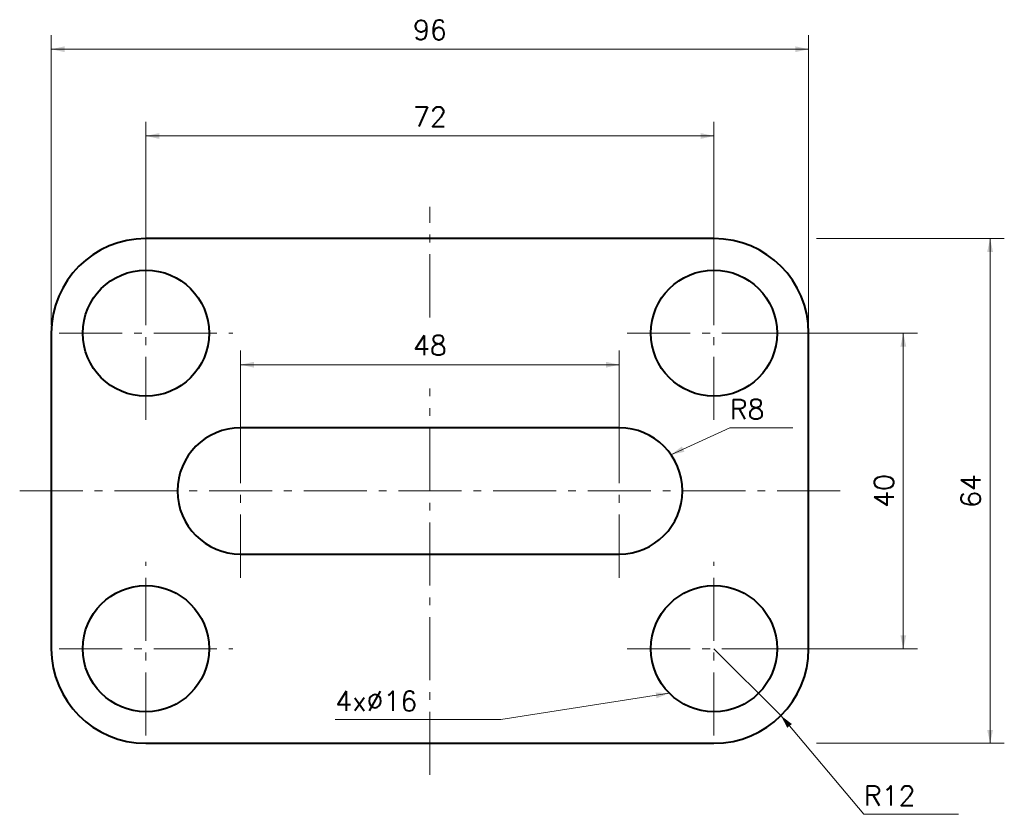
# Model space of a CAD drawing. Header units: millimetres. Extents: x -4 to 121, y -9 to 92.
import ezdxf
from ezdxf.enums import TextEntityAlignment as Align

# ---------------------------------------------------------------- set-up
doc = ezdxf.new("R2010")
doc.units = ezdxf.units.MM
doc.linetypes.add('CENTER', pattern=[12, 8, -1.5, 1, -1.5])
for name, color, linetype, lineweight in [('CENTER', 7, 'CENTER', 13), ('DIMENSIONS', 7, 'CONTINUOUS', 18), ('OUTLINE', 7, 'CONTINUOUS', 40)]:
    doc.layers.add(name, color=color, linetype=linetype, lineweight=lineweight)
doc.styles.get("Standard").update_dxf_attribs({"font": 'txt.shx'})

msp = doc.modelspace()

# ---------------------------------------------------------------- linework, layer by layer
at = {"layer": 'CENTER'}
for p, q in [((48, 54), (48, 68)), ((12, 41), (12, 63)), ((84, 41), (84, 63)), ((1, 52), (23, 52)), ((73, 52), (95, 52)), ((48, -4), (48, 45)), ((24, 21), (24, 43)), ((72, 21), (72, 43)), ((-4, 32), (100, 32)), ((12, 1), (12, 23)), ((84, 1), (84, 23)), ((1, 12), (23, 12)), ((73, 12), (95, 12))]:
    msp.add_line(p, q, dxfattribs=at)
at = {"layer": 'DIMENSIONS'}
for p, q in [((0, 53), (0, 89.8)), ((96, 53), (96, 89.8)), ((0, 88), (96, 88)), ((12, 53), (12, 78.8)), ((84, 53), (84, 78.8)), ((12, 77), (84, 77)), ((97, 64), (120.8, 64)), ((119, 0), (119, 64)), ((85, 52), (109.8, 52)), ((108, 12), (108, 52)), ((24, 41), (24, 49.8)), ((72, 41), (72, 49.8)), ((24, 48), (72, 48)), ((78.55, 36.59), (86, 40)), ((86, 40), (94, 40)), ((84, 12), (92.49, 3.51)), ((85, 12), (109.8, 12)), ((78.34, 6.34), (57, 3)), ((57, 3), (36, 3)), ((92.49, 3.51), (103, -9)), ((97, 0), (120.8, 0)), ((103, -9), (115, -9))]:
    msp.add_line(p, q, dxfattribs=at)
for points in [[(0, 88), (1.7, 88.37), (1.7, 87.63)], [(96, 88), (94.3, 87.63), (94.3, 88.37)], [(12, 77), (13.7, 77.37), (13.7, 76.63)], [(84, 77), (82.3, 76.63), (82.3, 77.37)], [(119, 64), (119.37, 62.3), (118.63, 62.3)], [(108, 52), (108.37, 50.3), (107.63, 50.3)], [(24, 48), (25.7, 48.37), (25.7, 47.63)], [(72, 48), (70.3, 47.63), (70.3, 48.37)], [(78.55, 36.59), (79.94, 37.64), (80.25, 36.96)], [(108, 12), (107.63, 13.7), (108.37, 13.7)], [(78.34, 6.34), (76.72, 5.71), (76.61, 6.45)], [(92.49, 3.51), (93.87, 2.45), (93.29, 1.97)], [(119, 0), (118.63, 1.7), (119.37, 1.7)]]:
    msp.add_solid(points, dxfattribs=at)
at = {"layer": 'OUTLINE'}
for p, q in [((84, 64), (12, 64)), ((0, 52), (0, 12)), ((96, 12), (96, 52)), ((72, 40), (24, 40)), ((24, 24), (72, 24)), ((12, 0), (84, 0))]:
    msp.add_line(p, q, dxfattribs=at)
for centre in [(12, 52), (84, 52), (12, 12), (84, 12)]:
    msp.add_circle(centre, 8, dxfattribs=at)
for centre, radius, start, end in [((12, 52), 12, 90, 180), ((84, 52), 12, 0, 90), ((24, 32), 8, 90, 270), ((72, 32), 8, 270, 90), ((12, 12), 12, 180, 270), ((84, 12), 12, 270, 0)]:
    msp.add_arc(centre, radius, start, end, dxfattribs=at)

# ---------------------------------------------------------------- texts
at = {"layer": 'DIMENSIONS'}
for s, p in [('96', (48, 89.2)), ('72', (48, 78.2)), ('48', (48, 49.2))]:
    msp.add_text(s, height=2.5, dxfattribs=at).set_placement(p, align=Align.CENTER)
for s, p in [('R8', (86, 41.1)), ('4x%%c16', (36, 4.1)), ('R12', (103, -7.9))]:
    msp.add_text(s, height=2.5, dxfattribs=at).set_placement(p)
for s, p in [('40', (106.8, 32)), ('64', (117.8, 32))]:
    msp.add_text(s, height=2.5, rotation=90, dxfattribs=at).set_placement(p, align=Align.CENTER)

doc.saveas('drawing.dxf')
